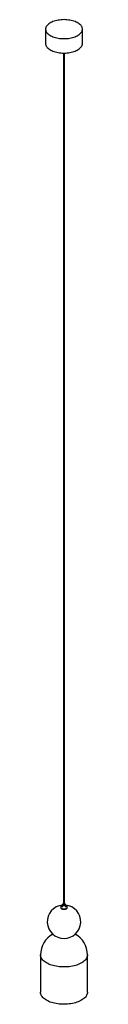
# Paper-space layout '_Trimétrica' of a CAD drawing. Header units: inches. Extents: x -3 to 3, y -1 to 114.
import ezdxf

# ---------------------------------------------------------------- set-up
doc = ezdxf.new("R2010")
doc.units = ezdxf.units.IN
doc.header["$MEASUREMENT"] = 0

psp = doc.layouts.new('_Trimétrica')

# ---------------------------------------------------------------- linework, layer by layer
at = {"color": 7, "linetype": 'Continuous', "lineweight": 25}
for p, q in [((-2.17, 113.22), (-2.17, 111.53)), ((2.17, 111.53), (2.17, 113.22)), ((-0.06, 110.42), (-0.06, 10.29)), ((0.06, 10.29), (0.06, 110.42)), ((-0.39, 9.99), (-0.39, 9.96)), ((-0.2, 10.29), (-0.2, 9.99)), ((0.2, 9.99), (0.2, 10.29)), ((0.39, 9.96), (0.39, 9.99)), ((-2.76, 4.39), (-2.76, 0)), ((2.76, 0), (2.76, 4.39))]:
    psp.add_line(p, q, dxfattribs=at)
at = {"color": 7, "linetype": 'Continuous', "lineweight": 25, "flags": 128}
for points in [[(-1.01, 112.24), (-0.85, 112.2), (-0.69, 112.16), (-0.52, 112.14), (-0.35, 112.12), (-0.18, 112.11), (0, 112.11), (0.17, 112.11), (0.34, 112.12), (0.51, 112.14), (0.68, 112.16), (0.84, 112.19), (1, 112.23), (1.15, 112.28), (1.3, 112.33), (1.43, 112.39), (1.56, 112.45), (1.67, 112.51), (1.78, 112.59), (1.87, 112.66), (1.95, 112.74), (2.02, 112.82), (2.08, 112.91), (2.12, 113), (2.15, 113.08), (2.16, 113.17), (2.16, 113.26), (2.15, 113.35), (2.12, 113.44), (2.08, 113.53), (2.03, 113.61), (1.96, 113.7), (1.88, 113.78), (1.78, 113.85), (1.68, 113.92), (1.56, 113.99), (1.44, 114.05), (1.3, 114.11), (1.16, 114.16), (1.01, 114.21), (0.85, 114.25), (0.69, 114.28), (0.52, 114.3), (0.35, 114.32), (0.18, 114.33), (0, 114.34), (-0.17, 114.33), (-0.34, 114.32), (-0.51, 114.3), (-0.68, 114.28), (-0.84, 114.25), (-1, 114.21), (-1.15, 114.17), (-1.3, 114.11), (-1.43, 114.06), (-1.56, 114), (-1.67, 113.93), (-1.78, 113.86), (-1.87, 113.78), (-1.95, 113.7), (-2.02, 113.62), (-2.08, 113.53), (-2.12, 113.45), (-2.15, 113.36), (-2.16, 113.27), (-2.16, 113.18), (-2.15, 113.09), (-2.12, 113), (-2.08, 112.91), (-2.03, 112.83), (-1.96, 112.75), (-1.88, 112.67), (-1.78, 112.59), (-1.68, 112.52), (-1.56, 112.45), (-1.44, 112.39), (-1.3, 112.33), (-1.16, 112.28), (-1.01, 112.24)], [(-2.17, 111.53), (-2.16, 111.49), (-2.15, 111.4), (-2.12, 111.31), (-2.08, 111.23), (-2.03, 111.14), (-1.96, 111.06), (-1.88, 110.98), (-1.78, 110.9), (-1.68, 110.83), (-1.56, 110.76), (-1.44, 110.7), (-1.3, 110.64), (-1.16, 110.59), (-1.01, 110.55)], [(-1.01, 110.55), (-0.85, 110.51), (-0.69, 110.48), (-0.52, 110.45), (-0.35, 110.43), (-0.18, 110.42), (0, 110.42), (0.17, 110.42), (0.34, 110.43), (0.51, 110.45), (0.68, 110.47), (0.84, 110.51), (1, 110.54), (1.15, 110.59), (1.3, 110.64), (1.43, 110.7), (1.56, 110.76), (1.67, 110.83), (1.78, 110.9), (1.87, 110.97), (1.95, 111.05), (2.02, 111.14), (2.08, 111.22), (2.12, 111.31), (2.15, 111.4), (2.16, 111.49), (2.17, 111.53)], [(-0.2, 10.16), (-0.21, 10.16), (-0.27, 10.14), (-0.32, 10.11), (-0.36, 10.08), (-0.38, 10.04), (-0.39, 10), (-0.39, 9.96), (-0.37, 9.92), (-0.34, 9.89), (-0.3, 9.86), (-0.25, 9.83), (-0.18, 9.81)], [(-0.39, 9.96), (-0.39, 9.93), (-0.37, 9.89), (-0.34, 9.86), (-0.3, 9.82), (-0.25, 9.8), (-0.18, 9.78)], [(-0.06, 10.39), (-0.09, 10.38), (-0.13, 10.37), (-0.17, 10.35), (-0.19, 10.32), (-0.2, 10.29), (-0.19, 10.27), (-0.17, 10.24), (-0.14, 10.22), (-0.09, 10.2)], [(-0.18, 9.81), (-0.11, 9.8), (-0.04, 9.79), (0.03, 9.79), (0.11, 9.79), (0.18, 9.81), (0.24, 9.83), (0.3, 9.85), (0.34, 9.89), (0.37, 9.92), (0.39, 9.96), (0.39, 10), (0.38, 10.03), (0.36, 10.07), (0.32, 10.11), (0.27, 10.13), (0.22, 10.16), (0.2, 10.16)], [(-0.18, 9.78), (-0.11, 9.76), (-0.04, 9.75), (0.03, 9.75), (0.11, 9.76), (0.18, 9.77), (0.24, 9.79), (0.3, 9.82), (0.34, 9.85), (0.37, 9.89), (0.39, 9.92), (0.39, 9.96)], [(-0.09, 10.2), (-0.04, 10.19), (0.01, 10.19), (0.06, 10.2), (0.11, 10.21), (0.15, 10.23), (0.18, 10.25), (0.19, 10.28), (0.2, 10.31), (0.18, 10.33), (0.15, 10.36), (0.11, 10.38), (0.07, 10.39), (0.06, 10.39)], [(-0.03, 10.27), (-0.01, 10.26), (0.02, 10.26), (0.04, 10.27), (0.05, 10.28), (0.06, 10.29), (0.06, 10.29)], [(2.44, 3.72), (2.34, 3.64), (2.23, 3.55), (2.11, 3.47), (1.98, 3.4), (1.83, 3.33), (1.68, 3.26), (1.52, 3.2), (1.36, 3.15), (1.18, 3.1), (1, 3.06), (0.81, 3.03), (0.62, 3), (0.43, 2.99), (0.24, 2.97), (0.04, 2.97), (-0.16, 2.97), (-0.35, 2.98), (-0.55, 3), (-0.74, 3.02), (-0.93, 3.05), (-1.11, 3.09), (-1.29, 3.13), (-1.46, 3.18), (-1.62, 3.24), (-1.77, 3.3), (-1.92, 3.37), (-2.06, 3.44), (-2.18, 3.52), (-2.3, 3.6), (-2.4, 3.69), (-2.49, 3.78), (-2.57, 3.87), (-2.63, 3.97), (-2.68, 4.07), (-2.72, 4.17), (-2.75, 4.27), (-2.76, 4.37), (-2.76, 4.39)], [(2.76, 4.39), (2.75, 4.31), (2.73, 4.21), (2.7, 4.11), (2.66, 4.01), (2.6, 3.91), (2.52, 3.82), (2.44, 3.72)], [(2.44, -0.66), (2.34, -0.75), (2.23, -0.83), (2.11, -0.91), (1.98, -0.99), (1.83, -1.06), (1.68, -1.12), (1.52, -1.18), (1.36, -1.24), (1.18, -1.28), (1, -1.32), (0.81, -1.36), (0.62, -1.38), (0.43, -1.4), (0.24, -1.41), (0.04, -1.42), (-0.16, -1.42), (-0.35, -1.41), (-0.55, -1.39), (-0.74, -1.37), (-0.93, -1.34), (-1.11, -1.3), (-1.29, -1.26), (-1.46, -1.2), (-1.62, -1.15), (-1.77, -1.09), (-1.92, -1.02), (-2.06, -0.94), (-2.18, -0.87), (-2.3, -0.78), (-2.4, -0.7), (-2.49, -0.61), (-2.57, -0.51), (-2.63, -0.42), (-2.68, -0.32), (-2.72, -0.22), (-2.75, -0.12), (-2.76, -0.02), (-2.76, 0)], [(2.76, 0), (2.75, -0.08), (2.73, -0.18), (2.7, -0.28), (2.66, -0.38), (2.6, -0.48), (2.52, -0.57), (2.44, -0.66)]]:
    psp.add_lwpolyline(points, dxfattribs=at)
at = {"color": 7, "linetype": 'Continuous', "lineweight": 25}
for centre, radius, start, end in [((0, 8.28), 1.97, 95.7392, 84.2608), ((-0.03, 10.3), 0.0348, 192.9662, 266.0309), ((0, 4.39), 2.76, 118.4552, 180), ((0, 4.39), 2.76, 0, 61.5448)]:
    psp.add_arc(centre, radius, start, end, dxfattribs=at)

doc.saveas('drawing.dxf')
